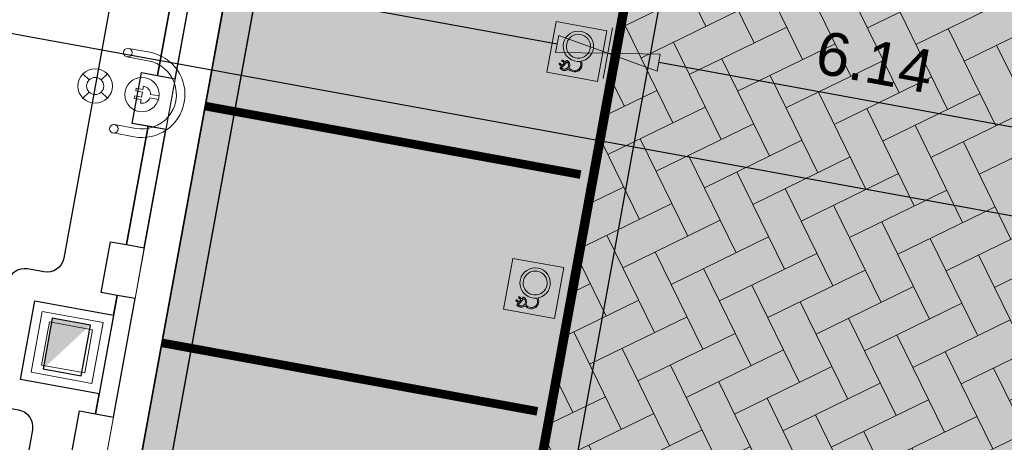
# Model space of a CAD drawing. Header units: metres. Extents: x 131295 to 132236, y 397710 to 398702.
# Tile 80 of 127: x 131585.34 to 131596.79, y 398195.56 to 398200.47. Entities that reach past the tile are written whole.
import ezdxf
from ezdxf.enums import TextEntityAlignment as Align

# ---------------------------------------------------------------- set-up
doc = ezdxf.new("R2010")
doc.units = ezdxf.units.M
for name, pattern in [('AL-MATERIAALS', [2, 1, -1]), ('MA-1-1', [2, 1, -1]), ('MA-1-3', [4, 1, -3])]:
    doc.linetypes.add(name, pattern=pattern)
doc.layers.get('Defpoints').update_dxf_attribs({"color": 128})
for name, color, linetype, lineweight in [('N-D-dwarsprofiel situatie @ 0.2', 7, 'Continuous', 25), ('N-IE-beschermbeugel', 190, 'Continuous', 18), ('N-IE-laadpaal @ 0.2', 190, 'Continuous', 18), ('N-IE-markering 1 - 1 streep', 255, 'MA-1-1', 18), ('N-IE-markering 1 - 3 streep 0.10', 255, 'MA-1-3', 18), ('N-IE-verkeersbordpaal @ 0.2', 190, 'Continuous', 18), ('N-KO-wadiband 400x350mm', 6, 'Continuous', 35), ('N-KO-wadiband achterkant', 8, 'Continuous', 5), ('N-RI-straatkolk', 7, 'Continuous', 25), ('N-VH-arcering betontegels blokverband', 8, 'Continuous', 5), ('N-VH-arcering betontegels halfsteensverband', 8, 'Continuous', 5), ('N-VH-arcering SBS KF keperverband', 8, 'Continuous', 5), ('N-VH-betontegel 600x400x80 mm', 8, 'Continuous', 5), ('N-VH-goot', 8, 'Continuous', 5), ('X-AL-maatvoering', 1, 'Continuous', 18), ('X-AL-materiaalscheiding', 1, 'AL-MATERIAALS', 18)]:
    doc.layers.add(name, color=color, linetype=linetype, lineweight=lineweight)
doc.layers.add("N-VH-arcering 'MAT' kleur 5 (roodbruin)", color=7, linetype='Continuous', lineweight=18, true_color=0xc5a6a0)
doc.layers.add('N-VH-arcering betontegels blokverband (blauw)', color=140, linetype='Continuous', lineweight=5, true_color=0x00bfff)
for name, color, linetype, plot in [('X-AL-contourlijnen', 30, 'Continuous', False), ('X-AL-hulplijn bandenlijnnummers', 30, 'Continuous', False), ('X-AL-hulplijn hoogtetekst', 190, 'Continuous', False)]:
    doc.layers.add(name, color=color, linetype=linetype, plot=plot)
doc.styles.add('CS Annotative', font='arial.ttf')
doc.dimstyles.new('CS Annotative', dxfattribs={"dimtxt": 2.5, "dimasz": 3, "dimexe": 0.18, "dimexo": 0.0625, "dimgap": 1, "dimtad": 1, "dimzin": 0, "dimdsep": 46, "dimtxsty": 'CS Annotative', "dimblk": 'CS Dimensionpijl', "dimcen": 0, "dimse1": 1, "dimse2": 1, "dimclrd": 256, "dimclre": 256, "dimclrt": 2, "dimadec": 0, "dimazin": 0, "dimtm": 1e-09, "dimtfac": 1, "dimtofl": 0, "dimtmove": 1, "dimatfit": 3, "dimfxl": 1, "dimtfillclr": 256, "dimtolj": 1, "dimtzin": 0, "dimarcsym": 0})

# ---------------------------------------------------------------- blocks, each defined once
blk = doc.blocks.new('CS tegel 600x400x80')
at = {"linetype": 'Continuous', "flags": 128}
blk.add_lwpolyline([(0.5999999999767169, 5.820766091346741e-11), (0.5999999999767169, 0.4000000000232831), (0, 0.4000000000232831), (0, 0)], close=True, dxfattribs=at)
blk = doc.blocks.new('*U138')
blk.add_lwpolyline([(-1.910870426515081, 1.913393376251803), (-2.501159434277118, -1.027959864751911), (-0.2951445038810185, -1.470676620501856), (0.2951445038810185, 1.470676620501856)], close=True)
blk.add_solid([(-1.910870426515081, 1.913393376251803), (0.2951445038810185, 1.470676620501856), (-1.910870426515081, 1.913393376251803), (-2.501159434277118, -1.027959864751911)])
blk = doc.blocks.new('CS Dimensionpijl')
h = blk.add_hatch(color=256)
h.dxf.hatch_style = 1
h.paths.add_polyline_path([(-1, -0.1666666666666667), (0, 0), (-1, 0.1666666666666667)])
at = {"flags": 128}
blk.add_lwpolyline([(0, 0.5), (0, -0.5)], dxfattribs=at)
blk.add_lwpolyline([(-1, -0.1666666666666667), (0, 0), (-1, 0.1666666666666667)], close=True, dxfattribs=at)
blk = doc.blocks.new('*D288')
at = {"layer": 'Defpoints', "color": 0, "transparency": 16777216}
for p in [(131596.0437525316, 398221.2517831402), (131592.178435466, 398200.082579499), (131598.2145743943, 398198.9804317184)]:
    blk.add_point(p, dxfattribs=at)
at = {"layer": 'X-AL-maatvoering', "lineweight": -2, "transparency": 16777216}
blk.add_line((131597.6243329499, 398199.0882048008), (131592.7686769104, 398199.9748064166), dxfattribs=at)
at = {"layer": 'X-AL-maatvoering', "lineweight": -2, "transparency": 16777216, "xscale": 0.6000000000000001, "yscale": 0.6000000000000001, "zscale": 0.6000000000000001}
for p, rotation in [((131592.178435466, 398200.082579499), 169.652268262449), ((131598.2145743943, 398198.9804317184), 349.652268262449)]:
    blk.add_blockref('CS Dimensionpijl', p, dxfattribs=dict(at, rotation=rotation))
at = {"layer": 'X-AL-maatvoering', "color": 2, "transparency": 16777216, "insert": (131595.2782843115, 398199.979387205), "char_height": 0.5, "attachment_point": 5, "rotation": 349.65226826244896, "style": 'CS Annotative'}
blk.add_mtext('\\A1;6.14', dxfattribs=at)
blk = doc.blocks.new('*D289')
at = {"layer": 'Defpoints', "color": 0, "transparency": 16777216}
for p in [(131596.0437525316, 398221.2517831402), (131587.7574634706, 398200.8898114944), (131587.7574634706, 398200.8898114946)]:
    blk.add_point(p, dxfattribs=at)
at = {"layer": 'X-AL-maatvoering', "lineweight": -2, "transparency": 16777216}
blk.add_line((131591.5881940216, 398200.1903525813), (131588.347704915, 398200.7820384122), dxfattribs=at)
at = {"layer": 'X-AL-maatvoering', "lineweight": -2, "transparency": 16777216, "xscale": 0.6000000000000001, "yscale": 0.6000000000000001, "zscale": 0.6000000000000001}
for p, rotation in [((131587.7574634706, 398200.8898114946), 169.6522682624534), ((131592.178435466, 398200.0825794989), 349.6522682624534)]:
    blk.add_blockref('CS Dimensionpijl', p, dxfattribs=dict(at, rotation=rotation))
at = {"layer": 'X-AL-maatvoering', "color": 2, "transparency": 16777216, "insert": (131590.0497288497, 398200.934077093), "char_height": 0.5, "attachment_point": 5, "rotation": 349.6522682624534, "style": 'CS Annotative'}
blk.add_mtext('\\A1;4.49', dxfattribs=at)
blk = doc.blocks.new('*U519')
blk.add_lwpolyline([(0, 4.336808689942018e-19), (142.6416824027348, -26.04516157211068)])
at = {"lineweight": 50, "style": 'CS Annotative'}
for tag, height, rotation, p in [('Dwp1:', 5, 340.9860701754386, (-52.57721316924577, 31.59743017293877)), ('Dwp2:', 4.999999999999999, 349.6522682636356, (144.9316822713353, -13.5198999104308))]:
    blk.add_attdef(tag, text='', height=height, rotation=rotation, dxfattribs=at).set_placement(p, align=Align.MIDDLE_CENTER)
blk = doc.blocks.new('*U580')
at = {"ltscale": 5, "true_color": 0xffffff}
h = blk.add_hatch(color=7, dxfattribs=at)
h.dxf.hatch_style = 1
h.paths.add_polyline_path([(-0.420377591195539, 0.4381752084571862), (-0.4705795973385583, 0.4325543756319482), (-0.5179979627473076, 0.4177772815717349), (-0.5615034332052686, 0.3946246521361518), (-0.599966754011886, 0.3638772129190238), (-0.6322586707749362, 0.3263156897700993), (-0.6572499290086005, 0.2827208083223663), (-0.6738112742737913, 0.2338732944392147), (-0.6807013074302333, 0.1819289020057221), (-0.6774915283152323, 0.1312074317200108), (-0.6649303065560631, 0.08298728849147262), (-0.6437983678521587, 0.03839772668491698), (-0.6148764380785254, -0.001431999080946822), (-0.5789452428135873, -0.03537263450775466), (-0.5367855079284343, -0.06229492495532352), (-0.4891779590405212, -0.081069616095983), (-0.4375108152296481, -0.09049771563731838), (-0.3867047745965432, -0.08975312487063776), (-0.3734143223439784, -0.1232332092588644), (-0.3754729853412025, -0.1753770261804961), (-0.4011289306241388, -0.2209070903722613), (-0.4381904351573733, -0.2464275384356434), (-0.4632965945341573, -0.2531281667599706), (-0.4887988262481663, -0.2532949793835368), (-0.5145865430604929, -0.2476663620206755), (-0.5362386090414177, -0.238962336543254), (-0.5563657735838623, -0.2275057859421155), (-0.5752213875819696, -0.2136959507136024), (-0.5805632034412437, -0.207503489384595), (-0.5795705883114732, -0.2059081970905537), (-0.5786339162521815, -0.2043936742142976), (-0.5718742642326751, -0.1914560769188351), (-0.5644140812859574, -0.1540127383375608), (-0.5729085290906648, -0.1176118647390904), (-0.5966500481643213, -0.08669005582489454), (-0.6002696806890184, -0.08358648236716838), (-0.6038948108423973, -0.0804892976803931), (-0.6075313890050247, -0.07740569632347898), (-0.612970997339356, -0.07343984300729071), (-0.6186618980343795, -0.0720805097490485), (-0.6240693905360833, -0.07442971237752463), (-0.6298782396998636, -0.0805285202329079), (-0.6487674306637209, -0.1027390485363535), (-0.6695158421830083, -0.08503305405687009), (-0.6806894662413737, -0.07554863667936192), (-0.6902754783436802, -0.06781107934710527), (-0.6968519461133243, -0.06621045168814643), (-0.7026379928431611, -0.06842532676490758), (-0.7060880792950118, -0.07401209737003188), (-0.7063255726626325, -0.07814216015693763), (-0.6703704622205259, -0.1121946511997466), (-0.665700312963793, -0.1227004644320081), (-0.6945379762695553, -0.1566455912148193), (-0.696587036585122, -0.154911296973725), (-0.7258256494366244, -0.1300595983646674), (-0.7349357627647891, -0.1225186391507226), (-0.7403846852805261, -0.1202146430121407), (-0.7454576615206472, -0.1206581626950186), (-0.7497461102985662, -0.1238210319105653), (-0.7520661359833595, -0.1285479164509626), (-0.7515785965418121, -0.1335547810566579), (-0.7483364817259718, -0.1385536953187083), (-0.7459399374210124, -0.1407840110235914), (-0.7448643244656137, -0.141700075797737), (-0.7437855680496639, -0.1426125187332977), (-0.7082739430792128, -0.1728059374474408), (-0.7214480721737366, -0.1882899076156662), (-0.7279328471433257, -0.1959753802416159), (-0.7325492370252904, -0.2022149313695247), (-0.733736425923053, -0.2074015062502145), (-0.7318853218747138, -0.2123047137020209), (-0.7271337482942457, -0.2170553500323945), (-0.7216468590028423, -0.2217820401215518), (-0.7160879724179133, -0.2264216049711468), (-0.710410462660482, -0.2309053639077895), (-0.694416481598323, -0.2406360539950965), (-0.677217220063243, -0.2464797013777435), (-0.6588824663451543, -0.2485423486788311), (-0.6399315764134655, -0.2468920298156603), (-0.6223640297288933, -0.2416395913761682), (-0.6064615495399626, -0.2331066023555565), (-0.591760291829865, -0.2289892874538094), (-0.5769042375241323, -0.2387043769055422), (-0.5622204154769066, -0.2480950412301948), (-0.5472919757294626, -0.2567001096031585), (-0.51966086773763, -0.2684687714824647), (-0.4909461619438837, -0.2745404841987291), (-0.4612013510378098, -0.2741503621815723), (-0.4067925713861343, -0.2537326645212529), (-0.3623709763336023, -0.2009119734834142), (-0.3506975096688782, -0.1322629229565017), (-0.3649061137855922, -0.08523922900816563), (-0.3373891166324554, -0.07945123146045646), (-0.2917860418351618, -0.06038877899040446), (-0.250660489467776, -0.03334115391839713), (-0.2151417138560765, 0.0009109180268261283), (-0.1863589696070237, 0.04158671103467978), (-0.1654415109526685, 0.08790549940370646), (-0.1535410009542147, 0.1389355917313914), (-0.1517822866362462, 0.1904842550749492), (-0.1597653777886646, 0.2400962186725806), (-0.1767095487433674, 0.2866422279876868), (-0.2018340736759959, 0.3289930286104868), (-0.2343582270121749, 0.3660193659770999), (-0.2735012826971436, 0.3965919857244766), (-0.3184825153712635, 0.4195816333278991), (-0.3685211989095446, 0.4338590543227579)])
h.paths.add_polyline_path([(-0.5115166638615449, -0.01279165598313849), (-0.5447605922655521, 0.008437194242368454), (-0.5731404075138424, 0.03524479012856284), (-0.5960100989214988, 0.0667396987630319), (-0.6127079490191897, 0.1019730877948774), (-0.6226159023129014, 0.1400078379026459), (-0.6251480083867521, 0.1800206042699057), (-0.6196812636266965, 0.221234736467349), (-0.6065827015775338, 0.2598688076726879), (-0.5868795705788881, 0.2942390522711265), (-0.5613860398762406, 0.323892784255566), (-0.5309754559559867, 0.3482028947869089), (-0.4965867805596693, 0.3665037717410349), (-0.459168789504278, 0.3781644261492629), (-0.4195866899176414, 0.3825962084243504), (-0.3784995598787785, 0.3791764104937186), (-0.3388526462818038, 0.367864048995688), (-0.3033868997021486, 0.3497377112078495), (-0.2724989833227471, 0.325612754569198), (-0.2467904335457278, 0.2963454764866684), (-0.2269260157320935, 0.2628613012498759), (-0.2135490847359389, 0.2261145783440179), (-0.2072552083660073, 0.1870004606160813), (-0.2086461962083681, 0.1462300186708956), (-0.2180883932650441, 0.1057413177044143), (-0.2345895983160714, 0.06920170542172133), (-0.2572926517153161, 0.03711773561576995), (-0.285358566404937, 0.01005273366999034), (-0.3178781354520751, -0.01133487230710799), (-0.353897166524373, -0.02639111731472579), (-0.3924964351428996, -0.03451018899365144), (-0.4329069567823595, -0.03510242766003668), (-0.4739197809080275, -0.02761850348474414)], flags=16)
h.paths.add_polyline_path([(-0.5978581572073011, -0.1164074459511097), (-0.5930795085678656, -0.1240025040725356), (-0.5894650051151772, -0.1320853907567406), (-0.5870507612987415, -0.1406630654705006), (-0.5858728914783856, -0.1497424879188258), (-0.5859675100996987, -0.1593306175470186), (-0.5874172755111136, -0.1697367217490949), (-0.5901212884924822, -0.1799183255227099), (-0.5939780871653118, -0.1892090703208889), (-0.5989693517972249, -0.1975904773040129), (-0.6050767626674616, -0.2050440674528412), (-0.6122819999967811, -0.2115513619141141), (-0.6205667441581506, -0.2170938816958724), (-0.6299126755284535, -0.2216531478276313), (-0.6400320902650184, -0.2251280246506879), (-0.6495434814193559, -0.2271116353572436), (-0.6587575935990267, -0.227743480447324), (-0.6676768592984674, -0.2270635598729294), (-0.6763037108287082, -0.2251118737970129), (-0.6846405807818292, -0.2219284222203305), (-0.6926899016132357, -0.2175532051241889), (-0.700454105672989, -0.212026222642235), (-0.7079356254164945, -0.2053874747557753), (-0.6194739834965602, -0.1012370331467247), (-0.6107634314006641, -0.1026529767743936), (-0.6037648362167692, -0.1092932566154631)], flags=16)
at = {"layer": 'N-VH-arcering betontegels blokverband (blauw)'}
h = blk.add_hatch(color=256, dxfattribs=at)
h.dxf.hatch_style = 1
h.paths.add_polyline_path([(-0.08073832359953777, -0.4426977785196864), (0.08073832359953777, 0.4426977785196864), (-0.8046572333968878, 0.6041744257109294), (-0.9661338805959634, -0.2812211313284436)])
at = {"color": 7, "true_color": 0xffffff, "flags": 128}
for points in [[(-0.420377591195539, 0.4381752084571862), (-0.4705795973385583, 0.4325543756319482), (-0.5179979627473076, 0.4177772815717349), (-0.5615034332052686, 0.3946246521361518), (-0.599966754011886, 0.3638772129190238), (-0.6322586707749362, 0.3263156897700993), (-0.6572499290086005, 0.2827208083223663), (-0.6738112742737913, 0.2338732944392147), (-0.6807013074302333, 0.1819289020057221), (-0.6774915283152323, 0.1312074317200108), (-0.6649303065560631, 0.08298728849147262), (-0.6437983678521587, 0.03839772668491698), (-0.6148764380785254, -0.001431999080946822), (-0.5789452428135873, -0.03537263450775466), (-0.5367855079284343, -0.06229492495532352), (-0.4891779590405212, -0.081069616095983), (-0.4375108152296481, -0.09049771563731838), (-0.3867047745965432, -0.08975312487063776), (-0.3734143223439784, -0.1232332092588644), (-0.3754729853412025, -0.1753770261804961), (-0.4011289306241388, -0.2209070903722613), (-0.4381904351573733, -0.2464275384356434), (-0.4632965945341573, -0.2531281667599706), (-0.4887988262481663, -0.2532949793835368), (-0.5145865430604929, -0.2476663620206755), (-0.5362386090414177, -0.238962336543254), (-0.5563657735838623, -0.2275057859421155), (-0.5752213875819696, -0.2136959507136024), (-0.5805632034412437, -0.207503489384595), (-0.5795705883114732, -0.2059081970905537), (-0.5786339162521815, -0.2043936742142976), (-0.5718742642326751, -0.1914560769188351), (-0.5644140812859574, -0.1540127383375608), (-0.5729085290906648, -0.1176118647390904), (-0.5966500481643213, -0.08669005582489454), (-0.6002696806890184, -0.08358648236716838), (-0.6038948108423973, -0.0804892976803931), (-0.6075313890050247, -0.07740569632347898), (-0.612970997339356, -0.07343984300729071), (-0.6186618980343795, -0.0720805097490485), (-0.6240693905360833, -0.07442971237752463), (-0.6298782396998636, -0.0805285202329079), (-0.6487674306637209, -0.1027390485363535), (-0.6695158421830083, -0.08503305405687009), (-0.6806894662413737, -0.07554863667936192), (-0.6902754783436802, -0.06781107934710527), (-0.6968519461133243, -0.06621045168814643), (-0.7026379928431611, -0.06842532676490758), (-0.7060880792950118, -0.07401209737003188), (-0.7063255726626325, -0.07814216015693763), (-0.6703704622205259, -0.1121946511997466), (-0.665700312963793, -0.1227004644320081), (-0.6945379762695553, -0.1566455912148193), (-0.696587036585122, -0.154911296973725), (-0.7258256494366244, -0.1300595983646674), (-0.7349357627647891, -0.1225186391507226), (-0.7403846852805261, -0.1202146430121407), (-0.7454576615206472, -0.1206581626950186), (-0.7497461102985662, -0.1238210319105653), (-0.7520661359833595, -0.1285479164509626), (-0.7515785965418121, -0.1335547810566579), (-0.7483364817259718, -0.1385536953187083), (-0.7459399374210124, -0.1407840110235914), (-0.7448643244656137, -0.141700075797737), (-0.7437855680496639, -0.1426125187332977), (-0.7082739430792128, -0.1728059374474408), (-0.7214480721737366, -0.1882899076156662), (-0.7279328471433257, -0.1959753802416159), (-0.7325492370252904, -0.2022149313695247), (-0.733736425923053, -0.2074015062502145), (-0.7318853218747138, -0.2123047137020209), (-0.7271337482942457, -0.2170553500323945), (-0.7216468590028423, -0.2217820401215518), (-0.7160879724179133, -0.2264216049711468), (-0.710410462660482, -0.2309053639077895), (-0.694416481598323, -0.2406360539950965), (-0.677217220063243, -0.2464797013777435), (-0.6588824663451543, -0.2485423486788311), (-0.6399315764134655, -0.2468920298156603), (-0.6223640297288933, -0.2416395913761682), (-0.6064615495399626, -0.2331066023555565), (-0.591760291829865, -0.2289892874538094), (-0.5769042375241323, -0.2387043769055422), (-0.5622204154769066, -0.2480950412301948), (-0.5472919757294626, -0.2567001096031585), (-0.51966086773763, -0.2684687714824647), (-0.4909461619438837, -0.2745404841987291), (-0.4612013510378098, -0.2741503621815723), (-0.4067925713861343, -0.2537326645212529), (-0.3623709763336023, -0.2009119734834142), (-0.3506975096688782, -0.1322629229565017), (-0.3649061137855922, -0.08523922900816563), (-0.3373891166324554, -0.07945123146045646), (-0.2917860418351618, -0.06038877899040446), (-0.250660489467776, -0.03334115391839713), (-0.2151417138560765, 0.0009109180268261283), (-0.1863589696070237, 0.04158671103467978), (-0.1654415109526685, 0.08790549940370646), (-0.1535410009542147, 0.1389355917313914), (-0.1517822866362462, 0.1904842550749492), (-0.1597653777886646, 0.2400962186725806), (-0.1767095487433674, 0.2866422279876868), (-0.2018340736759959, 0.3289930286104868), (-0.2343582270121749, 0.3660193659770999), (-0.2735012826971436, 0.3965919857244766), (-0.3184825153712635, 0.4195816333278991), (-0.3685211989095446, 0.4338590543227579)], [(-0.5115166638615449, -0.01279165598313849), (-0.5447605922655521, 0.008437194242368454), (-0.5731404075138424, 0.03524479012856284), (-0.5960100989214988, 0.0667396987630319), (-0.6127079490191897, 0.1019730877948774), (-0.6226159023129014, 0.1400078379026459), (-0.6251480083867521, 0.1800206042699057), (-0.6196812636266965, 0.221234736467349), (-0.6065827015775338, 0.2598688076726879), (-0.5868795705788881, 0.2942390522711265), (-0.5613860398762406, 0.323892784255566), (-0.5309754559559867, 0.3482028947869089), (-0.4965867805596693, 0.3665037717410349), (-0.459168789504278, 0.3781644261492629), (-0.4195866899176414, 0.3825962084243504), (-0.3784995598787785, 0.3791764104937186), (-0.3388526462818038, 0.367864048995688), (-0.3033868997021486, 0.3497377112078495), (-0.2724989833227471, 0.325612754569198), (-0.2467904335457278, 0.2963454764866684), (-0.2269260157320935, 0.2628613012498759), (-0.2135490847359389, 0.2261145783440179), (-0.2072552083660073, 0.1870004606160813), (-0.2086461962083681, 0.1462300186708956), (-0.2180883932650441, 0.1057413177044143), (-0.2345895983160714, 0.06920170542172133), (-0.2572926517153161, 0.03711773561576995), (-0.285358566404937, 0.01005273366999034), (-0.3178781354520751, -0.01133487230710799), (-0.353897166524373, -0.02639111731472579), (-0.3924964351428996, -0.03451018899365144), (-0.4329069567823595, -0.03510242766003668), (-0.4739197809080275, -0.02761850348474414)], [(-0.5978581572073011, -0.1164074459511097), (-0.5930795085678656, -0.1240025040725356), (-0.5894650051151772, -0.1320853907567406), (-0.5870507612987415, -0.1406630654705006), (-0.5858728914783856, -0.1497424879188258), (-0.5859675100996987, -0.1593306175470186), (-0.5874172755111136, -0.1697367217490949), (-0.5901212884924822, -0.1799183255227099), (-0.5939780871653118, -0.1892090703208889), (-0.5989693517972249, -0.1975904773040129), (-0.6050767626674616, -0.2050440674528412), (-0.6122819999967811, -0.2115513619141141), (-0.6205667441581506, -0.2170938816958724), (-0.6299126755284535, -0.2216531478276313), (-0.6400320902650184, -0.2251280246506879), (-0.6495434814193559, -0.2271116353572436), (-0.6587575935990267, -0.227743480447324), (-0.6676768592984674, -0.2270635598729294), (-0.6763037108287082, -0.2251118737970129), (-0.6846405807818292, -0.2219284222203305), (-0.6926899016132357, -0.2175532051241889), (-0.700454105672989, -0.212026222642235), (-0.7079356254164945, -0.2053874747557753), (-0.6194739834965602, -0.1012370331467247), (-0.6107634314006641, -0.1026529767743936), (-0.6037648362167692, -0.1092932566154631)]]:
    blk.add_lwpolyline(points, close=True, dxfattribs=at)
at = {"layer": 'N-VH-arcering betontegels halfsteensverband', "flags": 128}
blk.add_lwpolyline([(-0.08073832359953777, -0.4426977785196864), (0.08073832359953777, 0.4426977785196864), (-0.8046572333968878, 0.6041744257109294), (-0.9661338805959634, -0.2812211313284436)], close=True, dxfattribs=at)
blk = doc.blocks.new('CS Laadpaal')
at = {"lineweight": 9, "flags": 128}
blk.add_lwpolyline([(0.09999999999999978, -0.9949874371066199), (0.09999999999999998, -0.4898979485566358, 0.3563939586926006), (0.5000000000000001, 0), (0.2999999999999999, 0), (0.3, 0.4000000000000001), (0.15, 0.4000000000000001), (0.1499999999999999, 0), (-0.1500000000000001, 0), (-0.15, 0.4000000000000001), (-0.3, 0.4000000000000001), (-0.3, 0), (-0.5000000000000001, 6.123233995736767e-17, 0.3563939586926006), (-0.1000000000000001, -0.4898979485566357), (-0.1000000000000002, -0.9949874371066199)], format="xyb", dxfattribs=at)
blk.add_circle((0, 0), 1)
blk = doc.blocks.new('CS beschermbeugel')
at = {"flags": 128}
for points in [[(-0.5000086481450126, 0.2500014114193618), (-0.4999999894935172, -1.411593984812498e-06, 0.9999999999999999), (0.4999999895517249, 1.411593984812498e-06), (0.4999913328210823, 0.2500014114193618)], [(0.3999913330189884, 0.2500038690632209), (0.3999999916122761, 1.129286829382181e-06, -0.9999999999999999), (-0.3999999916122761, -1.129286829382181e-06), (-0.4000086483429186, 0.2499988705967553)]]:
    blk.add_lwpolyline(points, format="xyb", dxfattribs=at)
for centre in [(-0.4500086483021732, 0.2499971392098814), (0.4499913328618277, 0.2499996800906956)]:
    blk.add_circle(centre, 0.04999999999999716)
blk = doc.blocks.new('CS Verkeersbordpaal')
at = {"flags": 128}
for points in [[(-0.7071067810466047, 0.7071067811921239), (-0.3535533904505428, 0.3535533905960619)], [(0.3535533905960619, 0.3535533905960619), (0.7071067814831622, 0.7071067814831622)], [(-0.7071067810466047, -0.7071067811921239), (-0.3535533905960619, -0.3535533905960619)], [(0.3535533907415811, -0.3535533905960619), (0.707106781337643, -0.7071067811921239)]]:
    blk.add_lwpolyline(points, dxfattribs=at)
for radius in [1, 0.5000000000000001]:
    blk.add_circle((0, 0), radius)

msp = doc.modelspace()

# ---------------------------------------------------------------- hatches: boundary and pattern name
at = {"layer": "N-VH-arcering 'MAT' kleur 5 (roodbruin)"}
h = msp.add_hatch(color=256, dxfattribs=at)
h.dxf.hatch_style = 1
edge = h.paths.add_edge_path()
edge.add_line((131603.4787111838, 398227.8088847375), (131601.2077760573, 398228.2235382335))
edge.add_line((131601.2077760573, 398228.2235382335), (131601.0110289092, 398228.2594625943))
edge.add_line((131601.0110289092, 398228.2594625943), (131599.5354252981, 398228.5288953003))
edge.add_line((131599.5354252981, 398228.5288953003), (131599.3386781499, 398228.5648196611))
edge.add_line((131599.3386781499, 398228.5648196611), (131597.5760008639, 398228.8866695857))
edge.add_line((131597.5760008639, 398228.8866695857), (131596.6778918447, 398223.9679908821))
edge.add_line((131596.6778918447, 398223.9679908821), (131596.2197785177, 398221.459039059))
edge.add_line((131596.2197785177, 398221.459039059), (131590.4718807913, 398189.9794953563))
edge.add_line((131590.4718807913, 398189.9794953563), (131590.4539186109, 398189.8811217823))
edge.add_arc((131588.4864471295, 398190.2403653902), 2.000000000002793, 259.6307525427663, 349.65226826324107, ccw=False)
edge.add_line((131588.1264647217, 398188.2730289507), (131582.6861987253, 398189.268486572))
edge.add_line((131582.6861987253, 398189.268486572), (131582.6857327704, 398189.2683017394))
edge.add_line((131582.6857327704, 398189.2683017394), (131581.7858494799, 398184.3499459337))
edge.add_line((131581.7858494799, 398184.3499459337), (131592.2457825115, 398182.4361489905))
edge.add_line((131592.2457825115, 398182.4361489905), (131592.442516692, 398182.4001536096))
edge.add_line((131592.442516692, 398182.4001536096), (131593.9180230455, 398182.1301882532))
edge.add_line((131593.9180230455, 398182.1301882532), (131594.114757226, 398182.0941928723))
edge.add_line((131594.114757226, 398182.0941928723), (131595.0984407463, 398181.9142850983))
edge.add_line((131595.0984407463, 398181.9142850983), (131598.4931254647, 398200.5059739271))
edge.add_line((131598.4931254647, 398200.5059739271), (131600.7125051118, 398212.6593642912))
edge.add_line((131600.7125051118, 398212.6593642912), (131603.4787111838, 398227.8088847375))
h = msp.add_hatch(color=256, dxfattribs=at)
h.dxf.hatch_style = 1
edge = h.paths.add_edge_path()
edge.add_line((131592.3628939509, 398201.4259970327), (131588.0007972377, 398202.2224789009))
edge.add_line((131588.0007972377, 398202.2224789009), (131586.0069952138, 398191.3030121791))
edge.add_line((131586.0069952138, 398191.3030121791), (131585.9890330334, 398191.2046386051))
edge.add_line((131585.9890330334, 398191.2046386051), (131590.1502352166, 398190.4448383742))
edge.add_arc((131590.0783864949, 398190.0513440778), 0.4000000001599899, -10.347731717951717, 79.65226824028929, ccw=False)
edge.add_line((131590.4718807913, 398189.9794953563), (131596.2197785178, 398221.4590390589))
edge.add_arc((131595.8262842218, 398221.5308877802), 0.3999999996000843, 289.66410781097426, 349.6522682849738, ccw=False)
edge.add_line((131595.9608863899, 398221.154215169), (131592.3628939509, 398201.4259970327))
at = {"layer": 'N-VH-arcering SBS KF keperverband'}
h = msp.add_hatch(dxfattribs=at)
h.set_pattern_fill('CS-KF KEPERV', color=256, scale=20)
h.set_pattern_definition([(116.018774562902, (26375.62930064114, 79453.50666762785), (-0.5616727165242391, 0.1931935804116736), [1.26, -0.42]), (206.018774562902, (26375.44506107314, 79453.8841007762), (0.561672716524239, -0.1931935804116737), [1.26, -0.42])])
edge = h.paths.add_edge_path()
edge.add_line((131603.4787111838, 398227.8088847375), (131601.2077760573, 398228.2235382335))
edge.add_line((131601.2077760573, 398228.2235382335), (131601.0110289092, 398228.2594625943))
edge.add_line((131601.0110289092, 398228.2594625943), (131599.5354252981, 398228.5288953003))
edge.add_line((131599.5354252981, 398228.5288953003), (131599.3386781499, 398228.5648196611))
edge.add_line((131599.3386781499, 398228.5648196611), (131597.5760008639, 398228.8866695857))
edge.add_line((131597.5760008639, 398228.8866695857), (131596.6778918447, 398223.9679908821))
edge.add_line((131596.6778918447, 398223.9679908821), (131596.2197785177, 398221.459039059))
edge.add_line((131596.2197785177, 398221.459039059), (131590.4718807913, 398189.9794953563))
edge.add_line((131590.4718807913, 398189.9794953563), (131590.4539186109, 398189.8811217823))
edge.add_arc((131588.4864471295, 398190.2403653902), 2.000000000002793, 259.6307525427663, 349.65226826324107, ccw=False)
edge.add_line((131588.1264647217, 398188.2730289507), (131582.6861987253, 398189.268486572))
edge.add_line((131582.6861987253, 398189.268486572), (131582.6857327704, 398189.2683017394))
edge.add_line((131582.6857327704, 398189.2683017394), (131581.7858494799, 398184.3499459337))
edge.add_line((131581.7858494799, 398184.3499459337), (131592.2457825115, 398182.4361489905))
edge.add_line((131592.2457825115, 398182.4361489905), (131592.442516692, 398182.4001536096))
edge.add_line((131592.442516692, 398182.4001536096), (131593.9180230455, 398182.1301882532))
edge.add_line((131593.9180230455, 398182.1301882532), (131594.114757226, 398182.0941928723))
edge.add_line((131594.114757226, 398182.0941928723), (131595.0984407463, 398181.9142850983))
edge.add_line((131595.0984407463, 398181.9142850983), (131598.4931254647, 398200.5059739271))
edge.add_line((131598.4931254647, 398200.5059739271), (131600.7125051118, 398212.6593642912))
edge.add_line((131600.7125051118, 398212.6593642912), (131603.4787111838, 398227.8088847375))

# ---------------------------------------------------------------- linework, layer by layer
at = {"layer": 'N-IE-markering 1 - 1 streep', "const_width": 0.1, "flags": 128}
for points in [[(131587.4978561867, 398199.4680188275), (131591.860522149, 398198.6714330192)], [(131586.9949151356, 398196.7135587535), (131591.358150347, 398195.9168690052)]]:
    msp.add_lwpolyline(points, dxfattribs=at)
at = {"layer": 'N-IE-markering 1 - 3 streep 0.10', "const_width": 0.1, "flags": 128}
msp.add_lwpolyline([(131590.5293263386, 398190.5724703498), (131596.0639593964, 398220.8840262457)], dxfattribs=at)
at = {"layer": 'N-KO-wadiband 400x350mm'}
msp.add_lwpolyline([(131586.0069952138, 398191.3030121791), (131591.5752711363, 398221.7988201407)], dxfattribs=at)
at = {"layer": 'N-KO-wadiband achterkant'}
msp.add_lwpolyline([(131585.6135009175, 398191.3748609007), (131591.18177684, 398221.8706688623)], dxfattribs=at)
at = {"layer": 'N-VH-goot', "flags": 128}
for points in [[(131585.3515325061, 398196.2868052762), (131586.266406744, 398196.1197569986), (131586.4334550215, 398197.0346312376), (131585.5185807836, 398197.2016795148)], [(131585.4736850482, 398196.3712372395), (131586.1819747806, 398196.2419095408), (131586.3113024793, 398196.9501992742), (131585.603012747, 398197.0795269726)], [(131585.5958375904, 398196.4556692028), (131586.0975428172, 398196.364062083), (131586.1891499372, 398196.8657673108), (131585.6874447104, 398196.9573744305)]]:
    msp.add_lwpolyline(points, close=True, dxfattribs=at)
at = {"layer": 'X-AL-contourlijnen', "flags": 128}
for points in [[(131603.4787111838, 398227.8088847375), (131601.2077760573, 398228.2235382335), (131601.0110289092, 398228.2594625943), (131599.5354252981, 398228.5288953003), (131599.3386781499, 398228.5648196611), (131597.5760008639, 398228.8866695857), (131596.6778918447, 398223.9679908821), (131596.2197785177, 398221.459039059), (131590.4718807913, 398189.9794953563), (131590.4539186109, 398189.8811217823, -0.4143235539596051), (131588.1264647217, 398188.2730289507), (131582.6861987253, 398189.268486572), (131582.6857327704, 398189.2683017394), (131581.7858494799, 398184.3499459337), (131592.2457825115, 398182.4361489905), (131592.442516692, 398182.4001536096), (131593.9180230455, 398182.1301882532), (131594.114757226, 398182.0941928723), (131595.0984407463, 398181.9142850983), (131598.4931254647, 398200.5059739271), (131600.7125051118, 398212.6593642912)], [(131592.3628939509, 398201.4259970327), (131588.0007972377, 398202.2224789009), (131586.0069952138, 398191.3030121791), (131585.9890330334, 398191.2046386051), (131590.1502352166, 398190.4448383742, -0.4142135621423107), (131590.4718807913, 398189.9794953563), (131596.2197785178, 398221.4590390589, -0.2678938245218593), (131595.9608863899, 398221.154215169)], [(131589.804257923, 398219.3369308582), (131588.7274182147, 398213.4393967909, -0.4142135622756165), (131588.4947467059, 398213.2785740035), (131588.307836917, 398213.3127021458, 0.4142135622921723), (131588.0751654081, 398213.1518793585), (131587.8542305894, 398211.9418843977, 0.4142135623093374), (131588.0150533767, 398211.7092128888), (131588.2019631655, 398211.6750847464, -0.4142135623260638), (131588.3627859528, 398211.4424132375), (131585.8685721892, 398197.7823387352), (131585.8534693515, 398197.6996249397, -0.4142135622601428), (131585.6207978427, 398197.5388021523), (131585.4338880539, 398197.5729302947, 0.4142135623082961), (131585.201216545, 398197.4121075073), (131584.9802817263, 398196.2021125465, 0.4142135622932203), (131585.1411045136, 398195.9694410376), (131585.3280143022, 398195.9353128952, -0.4142135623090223), (131585.4888370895, 398195.7026413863), (131584.8363118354, 398192.1289526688, -0.4143235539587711), (131582.5088579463, 398190.5208598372), (131581.3302751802, 398190.7365164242, -0.4591277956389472), (131579.7993787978, 398193.3554489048), (131588.8396703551, 398219.5896407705, -0.9270951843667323)]]:
    msp.add_lwpolyline(points, format="xyb", close=True, dxfattribs=at)
msp.add_lwpolyline([(131585.929512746, 398195.3324657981), (131586.0372858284, 398195.9227072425), (131586.22419562, 398195.8885790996), (131586.2664067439, 398196.1197569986), (131585.3515325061, 398196.2868052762), (131585.5185807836, 398197.2016795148), (131586.4334550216, 398197.0346312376), (131586.4756661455, 398197.2658091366), (131586.2887563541, 398197.2999372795), (131586.3965294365, 398197.8901787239), (131586.5834392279, 398197.856050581), (131586.8349097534, 398199.233280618), (131586.6479999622, 398199.2674087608), (131586.7557730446, 398199.8576502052), (131586.9426828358, 398199.8235220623), (131587.1941533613, 398201.2007520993)], dxfattribs=at)
for points in [[(131587.4007378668, 398201.1630315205), (131587.1941533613, 398201.2007520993), (131586.9426828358, 398199.8235220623), (131587.1492673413, 398199.7858014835)], [(131587.0414942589, 398199.1955600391), (131586.8349097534, 398199.233280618), (131586.5834392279, 398197.856050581), (131586.7900237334, 398197.8183300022)], [(131586.682250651, 398197.2280885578), (131586.4756661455, 398197.2658091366), (131586.22419562, 398195.8885790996), (131586.4307801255, 398195.8508585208)]]:
    msp.add_lwpolyline(points, close=True, dxfattribs=at)
at = {"layer": 'X-AL-hulplijn bandenlijnnummers'}
msp.add_lwpolyline([(131586.5129623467, 398192.1255067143), (131591.7040324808, 398220.5554696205)], dxfattribs=at)
at = {"layer": 'X-AL-hulplijn hoogtetekst'}
msp.add_lwpolyline([(131586.3513027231, 398191.2401445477), (131591.9195786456, 398221.7359525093)], dxfattribs=at)
at = {"layer": 'X-AL-hulplijn hoogtetekst', "flags": 128}
msp.add_lwpolyline([(131590.8227069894, 398189.9155109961), (131596.5640990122, 398221.3962425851)], dxfattribs=at)
at = {"layer": 'X-AL-materiaalscheiding', "flags": 128}
for points in [[(131590.4718807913, 398189.9794953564), (131596.2197785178, 398221.459039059)], [(131586.9426828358, 398199.8235220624), (131587.1941533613, 398201.2007520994)], [(131586.5834392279, 398197.856050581), (131586.8349097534, 398199.233280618)], [(131586.22419562, 398195.8885790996), (131586.4756661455, 398197.2658091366)]]:
    msp.add_lwpolyline(points, dxfattribs=at)

# ---------------------------------------------------------------- block references
at = {"layer": 'N-D-dwarsprofiel situatie @ 0.2', "xscale": 0.2, "yscale": 0.2, "zscale": 0.2}
msp.add_blockref('*U519', (131581.3839895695, 398201.0232470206), dxfattribs=at)
at = {"layer": 'N-IE-beschermbeugel', "rotation": 79.65226826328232}
msp.add_blockref('CS beschermbeugel', (131586.7630841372, 398199.6021819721), dxfattribs=at)
at = {"layer": 'N-IE-laadpaal @ 0.2', "xscale": 0.2, "yscale": 0.2, "zscale": 0.2, "rotation": 79.65}
msp.add_blockref('CS Laadpaal', (131586.7630841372, 398199.6021819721), dxfattribs=at)
at = {"layer": 'N-IE-verkeersbordpaal @ 0.2', "xscale": 0.2, "yscale": 0.2, "zscale": 0.2}
msp.add_blockref('CS Verkeersbordpaal', (131586.2189997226, 398199.7015271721), dxfattribs=at)
at = {"layer": 'N-RI-straatkolk', "xscale": 0.2, "yscale": 0.2, "zscale": 0.2, "rotation": 1}
msp.add_blockref('*U138', (131586.1099075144, 398196.6259844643), dxfattribs=at)
at = {"layer": 'N-VH-arcering betontegels blokverband', "xscale": 0.667, "yscale": 0.667, "zscale": 0.667}
for p in [(131592.1128465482, 398200.0485071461), (131591.6104747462, 398197.2939431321)]:
    msp.add_blockref('*U580', p, dxfattribs=at)
at = {"layer": 'N-VH-betontegel 600x400x80 mm', "rotation": 79.65226826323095}
for p in [(131587.0414942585, 398199.1955600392), (131586.6822506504, 398197.2280885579), (131586.3230070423, 398195.2606170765)]:
    msp.add_blockref('CS tegel 600x400x80', p, dxfattribs=at)

# ---------------------------------------------------------------- dimensions: what is measured, and where the dimension line sits
at = {"layer": 'X-AL-maatvoering'}
for base, p1, p2, angle, picture, middle in [((131587.7574634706, 398200.8898114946), (131596.0437525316, 398221.2517831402), (131587.7574634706, 398200.8898114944), 349.6522682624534, '*D289', (131590.0497288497, 398200.934077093)), ((131592.178435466, 398200.082579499), (131598.2145743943, 398198.9804317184), (131596.0437525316, 398221.2517831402), 349.652268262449, '*D288', (131595.2782843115, 398199.979387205))]:
    dim = msp.add_linear_dim(base=base, p1=p1, p2=p2, angle=angle, dimstyle='CS Annotative', dxfattribs=at)
    dim.commit()
    dim.dimension.update_dxf_attribs({"geometry": picture, "text_midpoint": middle})

doc.saveas('drawing.dxf')
